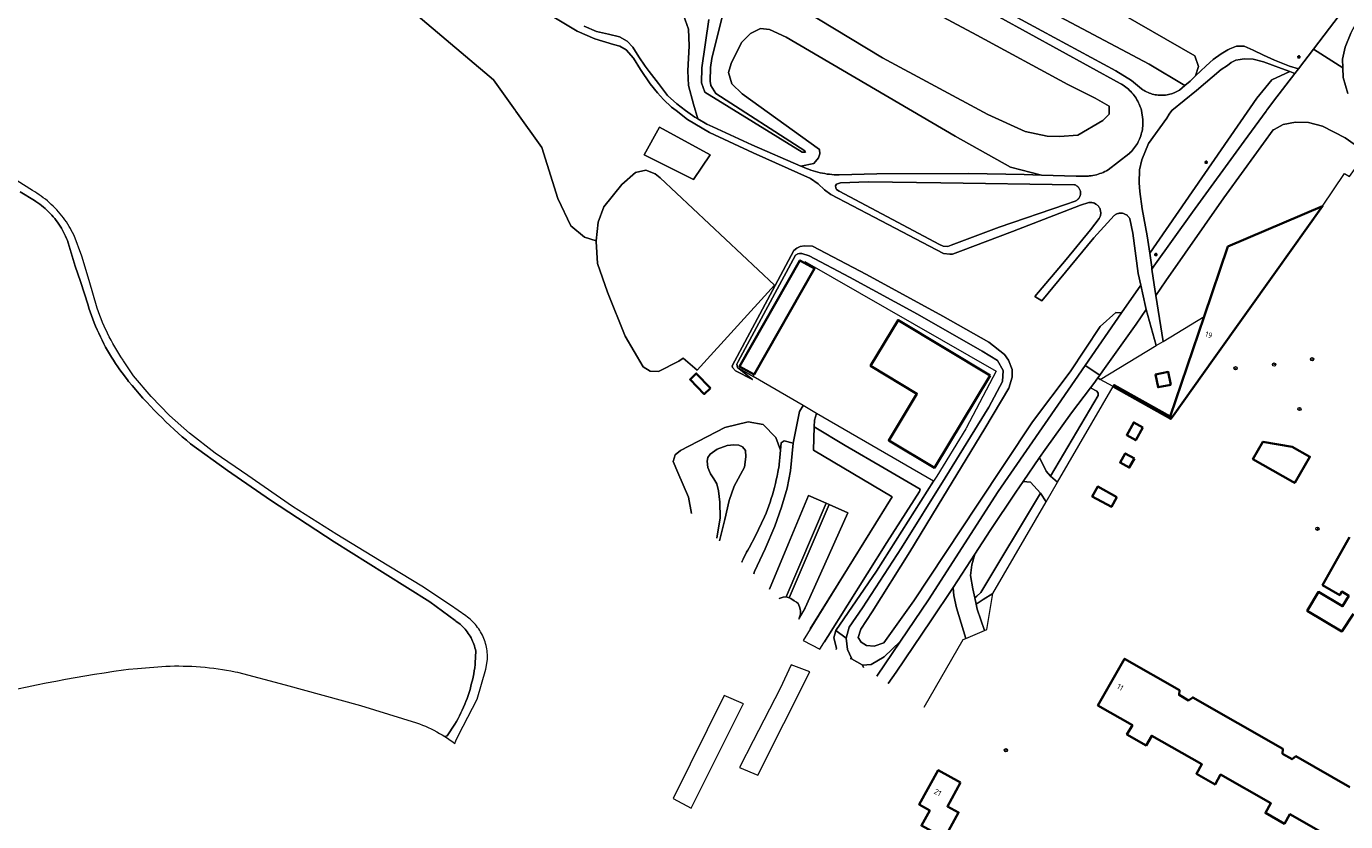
# Model space of a CAD drawing. Extents: x 152761 to 155748, y 459947 to 462743.
# Tile 6 of 256: x 153204 to 153525, y 460327 to 460520. Entities that reach past the tile are written whole.
import ezdxf
from ezdxf.enums import TextEntityAlignment as Align

# ---------------------------------------------------------------- set-up
doc = ezdxf.new("R2010")
doc.units = 0
doc.header["$LTSCALE"] = 0.75
doc.layers.get('0').update_dxf_attribs({"linetype": 'CONTINUOUS'})
for name, color, linetype, lineweight in [('B-RO-GR-BOOM-S', 96, 'CONTINUOUS', 25), ('B-RO-GR-BOS_GEMENGD-GV', 251, 'CONTINUOUS', 13), ('B-RO-GR-BOS_LOOF-GV', 251, 'CONTINUOUS', 13), ('B-RO-GR-GROENVOORZIENING-GV', 251, 'CONTINUOUS', 18), ('B-RO-KL-ET_LS_OV_LICHTMAST-S', 251, 'CONTINUOUS', 25), ('B-RO-OG-BEBOUWING-GV', 6, 'CONTINUOUS', 35), ('B-RO-OG-BEBOUWING-T18', 1, 'CONTINUOUS', 18), ('B-RO-OG-TERREIN_CULTUURSCHEIDING-GV', 251, 'CONTINUOUS', 18), ('B-RO-OG-TERREIN_ONBEGROEID-GV', 251, 'CONTINUOUS', 18), ('B-RO-VH-VERHARDING_ASFALT-GV', 251, 'CONTINUOUS', 18), ('B-RO-VH-VERHARDING_BETONSTRAATSTEEN-GV', 251, 'CONTINUOUS', 18), ('B-RO-VH-VERHARDING_FUNDERING_ZAND-GV', 251, 'CONTINUOUS', 18), ('B-RO-VH-VERHARDING_HALFVERHARDING-GV', 251, 'CONTINUOUS', 18), ('B-RO-VH-VERHARDING_TEGEL-GV', 251, 'CONTINUOUS', 18)]:
    doc.layers.add(name, color=color, linetype=linetype, lineweight=lineweight)
doc.styles.add('NLCS-ISO-M200-T18', font='NLCS-ISO.ttf', dxfattribs={"height": 0.36})

# ---------------------------------------------------------------- blocks, each defined once
blk = doc.blocks.new('SKL-ET_OV_LICHTMAST-SO')
at = {"color": 0, "linetype": 'ByBlock', "lineweight": 18}
for points in [[(-1.2, 0), (-2, 0)], [(-1.4, 1.4), (-0.9, 0.9)], [(0, 2), (0, 1.2)], [(0.9, 0.9), (1.4, 1.4)], [(2, 0), (1.2, 0)], [(-1.4, -1.4), (-0.9, -0.9)], [(0, -1.2), (0, -2)], [(0.9, -0.9), (1.4, -1.4)]]:
    blk.add_lwpolyline(points, dxfattribs=at)
blk.add_circle((0, 0), 1, dxfattribs=at)
blk = doc.blocks.new('SGR-BOOM_01-SO')
at = {"linetype": 'ByBlock', "lineweight": 18}
h = blk.add_hatch(color=0, dxfattribs=at)
h.dxf.hatch_style = 1
edge = h.paths.add_edge_path()
edge.add_arc((0, 0), 0.25, 0, 360)
at = {"color": 0, "linetype": 'ByBlock', "lineweight": 18}
for radius in [2, 0.25]:
    blk.add_circle((0, 0), radius, dxfattribs=at)

msp = doc.modelspace()

# ---------------------------------------------------------------- linework, layer by layer
at = {"layer": 'B-RO-GR-BOS_GEMENGD-GV', "flags": 128}
msp.add_lwpolyline([(153525.961, 460518.866), (153524.547, 460515.479), (153523.885, 460512.533), (153523.954, 460510.383), (153524.029, 460508.037), (153525.181, 460504.183)], dxfattribs=at)
at = {"layer": 'B-RO-GR-BOS_LOOF-GV', "flags": 128}
for points in [[(153404.202, 460559.752), (153381.934, 460562.155), (153402.385, 460550.892), (153476.912, 460511.337), (153485.568, 460506.112), (153486.84, 460507.187), (153488.188, 460508.472), (153488.853, 460510.705), (153487.964, 460513.351), (153414.804, 460555.46)], [(153384.553, 460519.764), (153382.395, 460519.955), (153379.946, 460518.773), (153377.744, 460516.561), (153375.205, 460511.455), (153374.622, 460509.247), (153375.413, 460506.552), (153377.87, 460504.056), (153396.681, 460490.564), (153396.831, 460489.534), (153396.49, 460488.553), (153395.365, 460487.177), (153392.161, 460486.527), (153392.811, 460486.246), (153392.996, 460486.164), (153393.531, 460485.938), (153394.073, 460485.728), (153394.619, 460485.532), (153395.171, 460485.351), (153395.728, 460485.185), (153396.288, 460485.035), (153396.853, 460484.9), (153397.421, 460484.78), (153397.992, 460484.676), (153398.566, 460484.588), (153399.142, 460484.515), (153400.298, 460484.417), (153400.877, 460484.392), (153401.457, 460484.382), (153410.636, 460484.653), (153433.066, 460484.703), (153446.477, 460484.464), (153450.729, 460484.317), (153443.13, 460486.253), (153429.677, 460493.775), (153388.628, 460517.86)], [(153502.19, 460512.52), (153500, 460512.589), (153499.029, 460512.445), (153497.977, 460512.26), (153496.863, 460511.703), (153495.904, 460510.991), (153494.387, 460509.97), (153488.385, 460504.865), (153482.408, 460500), (153481.768, 460499.103), (153481.167, 460498.194), (153476.716, 460491.999), (153475.111, 460488.051), (153474.561, 460485.593), (153474.442, 460482.473), (153474.573, 460480.304), (153475.192, 460476.11), (153476.407, 460469.532), (153477.012, 460465.308), (153503.104, 460503.012), (153506.673, 460507.531), (153511.069, 460509.507), (153509.054, 460510.218), (153506.892, 460511.056), (153504.647, 460511.894)], [(153512.304, 460509.072), (153511.069, 460509.507), (153506.673, 460507.531), (153503.104, 460503.012), (153477.012, 460465.308), (153477.5, 460461.897), (153477.563, 460461.467), (153478.034, 460462.141), (153487.453, 460475.343), (153500, 460492.543), (153505.348, 460499.875), (153505.439, 460500), (153505.53, 460500.125), (153507.104, 460502.282)], [(153370.133, 460489.285), (153366.04, 460483.216), (153354.104, 460489.214), (153357.783, 460496.012)], [(153426.213, 460482.453), (153408.588, 460482.718), (153401.858, 460482.473), (153400.879, 460482.092), (153400.629, 460481.715), (153400.684, 460481.249), (153400.846, 460480.819), (153401.457, 460480.39), (153414.453, 460473.534), (153425.887, 460467.427), (153426.803, 460467.017), (153427.932, 460466.948), (153428.738, 460467.254), (153440.419, 460471.637), (153456.507, 460477.141), (153458.854, 460477.971), (153458.906, 460477.992), (153459.072, 460478.072), (153459.231, 460478.166), (153459.381, 460478.273), (153459.521, 460478.393), (153459.65, 460478.525), (153459.767, 460478.667), (153459.872, 460478.819), (153459.963, 460478.979), (153460.04, 460479.147), (153460.102, 460479.321), (153460.148, 460479.499), (153460.18, 460479.681), (153460.195, 460479.865), (153460.194, 460480.05), (153460.178, 460480.234), (153460.145, 460480.416), (153460.097, 460480.595), (153460.034, 460480.768), (153459.956, 460480.936), (153459.864, 460481.096), (153459.758, 460481.248), (153459.64, 460481.39), (153459.51, 460481.522), (153459.369, 460481.641), (153459.218, 460481.749), (153459.059, 460481.842), (153458.892, 460481.922), (153458.719, 460481.987)], [(153395, 460467.06), (153393.037, 460467.089), (153392.051, 460466.944), (153391.192, 460466.53), (153390.458, 460465.954), (153385.913, 460457.467), (153375.442, 460437.915), (153375.586, 460437.539), (153376.323, 460436.698), (153380.415, 460434.592), (153376.733, 460437.56), (153376.642, 460438.366), (153376.909, 460438.994), (153390.873, 460464.808), (153391.41, 460465.149), (153391.822, 460465.222), (153392.432, 460465.223), (153394.182, 460464.714), (153404.017, 460459.503), (153420.542, 460450.484), (153436.291, 460441.517), (153440.013, 460439.233), (153441.351, 460436.772), (153441.176, 460434.086), (153437.909, 460427.885), (153427.239, 460410.698), (153416.654, 460393.694), (153407.163, 460379.033), (153403.919, 460374.377), (153403.171, 460371.674), (153403.552, 460368.954), (153404.476, 460366.832), (153404.53, 460366.707), (153407.07, 460365.222), (153407.195, 460365.149), (153409.262, 460365.266), (153412.447, 460367.171), (153416.306, 460370.856), (153416.431, 460370.975), (153423.217, 460381.034), (153440.17, 460407.34), (153454.659, 460428.393), (153461.289, 460438.015), (153470.121, 460450.835), (153468.774, 460450.906), (153464.928, 460447.533), (153457.653, 460436.439), (153448.476, 460424.35), (153435.042, 460404.053), (153419.675, 460380.787), (153412.366, 460370.536), (153409.989, 460369.724), (153408.154, 460369.949), (153406.818, 460370.707), (153406.102, 460371.882), (153406.799, 460373.88), (153409.514, 460378.109), (153418.671, 460392.684), (153426.673, 460405.943), (153436.939, 460422.686), (153442.757, 460432.526), (153443.58, 460435.194), (153443.587, 460437.061), (153442.693, 460439.325), (153441.686, 460440.698), (153437.874, 460443.723), (153426.692, 460449.972), (153408.16, 460460.184)], [(153394.182, 460464.714), (153392.432, 460465.223), (153391.822, 460465.222), (153391.41, 460465.149), (153390.873, 460464.808), (153376.909, 460438.994), (153376.642, 460438.366), (153376.733, 460437.56), (153380.559, 460435.338), (153380.813, 460435.791), (153377.252, 460437.775), (153391.933, 460463.584), (153392.969, 460462.994), (153393.157, 460463.317), (153439.646, 460436.611), (153432.382, 460422.765), (153432.305, 460422.64), (153425.217, 460411.083), (153424.437, 460409.852), (153410.576, 460387.976), (153400.702, 460373.576), (153403.171, 460371.674), (153403.919, 460374.377), (153407.163, 460379.033), (153416.654, 460393.694), (153427.239, 460410.698), (153437.909, 460427.885), (153441.176, 460434.086), (153441.351, 460436.772), (153440.013, 460439.233), (153436.291, 460441.517), (153420.542, 460450.484), (153404.017, 460459.503)], [(153437.418, 460373.829), (153438.869, 460382.536), (153436.525, 460381.109), (153434.824, 460379.94), (153435.09, 460378.758), (153436.804, 460373.567)]]:
    msp.add_lwpolyline(points, close=True, dxfattribs=at)
for points in [[(153414.804, 460555.46), (153487.964, 460513.351), (153488.853, 460510.705), (153488.188, 460508.472), (153489.393, 460509.619), (153490.752, 460510.898), (153492.469, 460512.445), (153494.403, 460513.837), (153495.981, 460514.766), (153496.492, 460515.06), (153498.147, 460515.679), (153500, 460515.695), (153502.179, 460514.672), (153504.647, 460513.462), (153507.396, 460512.285), (153510.998, 460510.817), (153513.171, 460510.205), (153516.827, 460514.979), (153525.682, 460526.542)], [(153422.906, 460534.584), (153450.789, 460519.432), (153468.805, 460509.672), (153472.576, 460507.301), (153474.987, 460505.326), (153475.023, 460505.301), (153475.323, 460505.095), (153475.631, 460504.902), (153475.948, 460504.723), (153476.272, 460504.558), (153476.604, 460504.408), (153476.941, 460504.272), (153477.284, 460504.151), (153477.632, 460504.046), (153477.985, 460503.955), (153478.341, 460503.881), (153478.7, 460503.822), (153479.061, 460503.779), (153479.424, 460503.752), (153479.788, 460503.741), (153480.151, 460503.746), (153480.514, 460503.767), (153480.876, 460503.804), (153481.236, 460503.856), (153481.594, 460503.925), (153481.948, 460504.009), (153482.297, 460504.109), (153482.982, 460504.353), (153483.316, 460504.498), (153483.643, 460504.657), (153483.963, 460504.831), (153484.275, 460505.018), (153485.568, 460506.112), (153476.912, 460511.337), (153402.385, 460550.892)], [(153388.836, 460543.048), (153434.944, 460518.333), (153457.136, 460506.361), (153463.79, 460503.031), (153467.126, 460501.116), (153467.13, 460499.105), (153465.614, 460497.582), (153459.541, 460494.037), (153455.079, 460493.733), (153452.087, 460493.776), (153446.74, 460494.892), (153437.609, 460499.04), (153412.03, 460512.861), (153384.826, 460529.376)], [(153384.826, 460529.376), (153412.03, 460512.861), (153437.609, 460499.04), (153446.74, 460494.892), (153452.087, 460493.776), (153455.079, 460493.733), (153459.541, 460494.037), (153465.614, 460497.582), (153467.13, 460499.105), (153467.126, 460501.116), (153463.79, 460503.031), (153457.136, 460506.361), (153434.944, 460518.333), (153388.836, 460543.048)], [(153299.13, 460522.992), (153317.451, 460507.533), (153322.719, 460500.125), (153322.808, 460500), (153322.897, 460499.875), (153329.205, 460491.004), (153333.103, 460478.658), (153336.258, 460472.001), (153339.563, 460469.209), (153342.442, 460468.305), (153342.922, 460472.885), (153344.276, 460476.617), (153348.674, 460482.042), (153351.967, 460484.989), (153354.512, 460485.533), (153356.773, 460484.641), (153357.994, 460483.676), (153385.783, 460457.57), (153385.913, 460457.467), (153390.458, 460465.954), (153391.192, 460466.53), (153392.051, 460466.944), (153393.037, 460467.089), (153395, 460467.06), (153408.16, 460460.184), (153426.692, 460449.972), (153437.874, 460443.723), (153441.686, 460440.698), (153442.693, 460439.325), (153443.587, 460437.061), (153443.58, 460435.194), (153442.757, 460432.526), (153436.939, 460422.686), (153426.673, 460405.943), (153418.671, 460392.684), (153409.514, 460378.109), (153406.799, 460373.88), (153406.102, 460371.882), (153406.818, 460370.707), (153408.154, 460369.949), (153409.989, 460369.724), (153412.366, 460370.536), (153419.675, 460380.787), (153435.042, 460404.053), (153448.476, 460424.35), (153457.653, 460436.439), (153464.928, 460447.533), (153468.774, 460450.906), (153470.121, 460450.835), (153474.848, 460457.589), (153474.243, 460460.411), (153472.945, 460470.203), (153472.185, 460473.715), (153472.141, 460473.797), (153472.038, 460473.967), (153471.921, 460474.129), (153471.792, 460474.28), (153471.651, 460474.421), (153471.499, 460474.549), (153471.337, 460474.666), (153471.167, 460474.769), (153470.989, 460474.858), (153470.804, 460474.932), (153470.613, 460474.992), (153470.419, 460475.036), (153470.222, 460475.064), (153470.022, 460475.077), (153469.823, 460475.073), (153469.624, 460475.054), (153469.428, 460475.019), (153469.235, 460474.968), (153469.047, 460474.902), (153468.864, 460474.821), (153468.689, 460474.726), (153468.522, 460474.617), (153468.364, 460474.496), (153463.392, 460469.052), (153450.803, 460453.713), (153449.062, 460454.785), (153456.68, 460463.82), (153462.598, 460471.005), (153464.726, 460473.771), (153464.801, 460473.9), (153464.89, 460474.082), (153464.964, 460474.27), (153465.023, 460474.464), (153465.067, 460474.661), (153465.096, 460474.862), (153465.108, 460475.064), (153465.104, 460475.266), (153465.084, 460475.468), (153465.049, 460475.667), (153464.998, 460475.863), (153464.931, 460476.055), (153464.85, 460476.24), (153464.754, 460476.419), (153464.645, 460476.589), (153464.522, 460476.75), (153464.387, 460476.901), (153464.241, 460477.041), (153464.084, 460477.169), (153463.917, 460477.284), (153463.559, 460477.473), (153463.37, 460477.546), (153463.176, 460477.604), (153462.978, 460477.646), (153462.777, 460477.672), (153462.575, 460477.683), (153462.373, 460477.677), (153462.171, 460477.655), (153460.201, 460476.97), (153443.63, 460470.64), (153430.965, 460465.861), (153429.048, 460465.121), (153428.438, 460465.084), (153426.86, 460465.242), (153410.023, 460474.062), (153399.468, 460479.614), (153397.942, 460480.723), (153396.415, 460482.225), (153394.547, 460483.53), (153380.62, 460489.774), (153369.977, 460494.681), (153364.627, 460497.861), (153361.838, 460500), (153360.708, 460500.882), (153358.794, 460502.695), (153357.333, 460504.332), (153355.545, 460506.524), (153353.152, 460510.025), (153351.49, 460512.745), (153349.701, 460514.81), (153348.14, 460515.692), (153346.629, 460516.06), (153342.077, 460517.486), (153337.746, 460519.336), (153331.333, 460523.256)], [(153339.525, 460520.566), (153342.447, 460519.231), (153345.419, 460518.601), (153348.064, 460517.946), (153349.928, 460516.914), (153351.288, 460515.428), (153352.743, 460513.06), (153354.298, 460510.856), (153355.318, 460509.534), (153357.572, 460506.612), (153359.739, 460503.715), (153362.031, 460501.65), (153364.115, 460500), (153366.41, 460498.415), (153367.111, 460498.011), (153366.057, 460501.578), (153364.821, 460506.087), (153364.715, 460509.716), (153364.996, 460515.748), (153364.84, 460519.818), (153363.606, 460523.248)], [(153363.606, 460523.248), (153364.84, 460519.818), (153364.996, 460515.748), (153364.715, 460509.716), (153364.821, 460506.087), (153366.057, 460501.578), (153367.111, 460498.011), (153369.354, 460496.718), (153370.754, 460496.076), (153380.231, 460491.686), (153392.161, 460486.527), (153395.365, 460487.177), (153396.49, 460488.553), (153396.831, 460489.534), (153396.681, 460490.564), (153377.87, 460504.056), (153375.413, 460506.552), (153374.622, 460509.247), (153375.205, 460511.455), (153377.744, 460516.561), (153379.946, 460518.773), (153382.395, 460519.955), (153384.553, 460519.764), (153388.628, 460517.86), (153429.677, 460493.775), (153443.13, 460486.253), (153450.729, 460484.317), (153459.118, 460484.026), (153462.112, 460484.086), (153462.314, 460484.107), (153462.75, 460484.163), (153463.185, 460484.235), (153464.044, 460484.426), (153464.468, 460484.545), (153464.887, 460484.678), (153465.301, 460484.827), (153465.71, 460484.99), (153466.112, 460485.168), (153466.508, 460485.361), (153466.896, 460485.567), (153471.961, 460489.487), (153472.001, 460489.522), (153472.294, 460489.798), (153472.576, 460490.085), (153472.846, 460490.383), (153473.105, 460490.692), (153473.351, 460491.01), (153473.584, 460491.338), (153473.805, 460491.675), (153474.011, 460492.021), (153474.205, 460492.374), (153474.383, 460492.734), (153474.548, 460493.102), (153474.698, 460493.475), (153474.833, 460493.854), (153474.953, 460494.238), (153475.058, 460494.626), (153475.147, 460495.018), (153475.221, 460495.413), (153475.279, 460495.81), (153475.321, 460496.21), (153475.348, 460496.61), (153475.358, 460497.012), (153475.353, 460497.413), (153475.332, 460497.813), (153475.022, 460500), (153474.907, 460500.402), (153474.779, 460500.794), (153474.635, 460501.181), (153474.477, 460501.562), (153474.304, 460501.936), (153474.116, 460502.304), (153473.914, 460502.664), (153473.699, 460503.016), (153473.47, 460503.359), (153473.228, 460503.693), (153472.974, 460504.018), (153472.707, 460504.332), (153472.427, 460504.636), (153472.137, 460504.929), (153471.835, 460505.21), (153471.523, 460505.479), (153471.2, 460505.737), (153470.868, 460505.981), (153470.527, 460506.212), (153470.177, 460506.43), (153469.818, 460506.634), (153440.309, 460522.821)], [(153373.606, 460525.084), (153370.495, 460512.671), (153370.206, 460510.464), (153370.164, 460507.129), (153370.313, 460506.099), (153371.544, 460504.141), (153393.151, 460490.212), (153393.348, 460489.919), (153392.515, 460489.868), (153368.846, 460504.478), (153368.007, 460506.781), (153368.097, 460510.41), (153369.788, 460522.183)], [(153369.788, 460522.183), (153368.097, 460510.41), (153368.007, 460506.781), (153368.846, 460504.478), (153392.515, 460489.868), (153393.348, 460489.919), (153393.151, 460490.212), (153371.544, 460504.141), (153370.313, 460506.099), (153370.164, 460507.129), (153370.206, 460510.464), (153370.495, 460512.671), (153373.606, 460525.084)], [(153400.779, 460368.943), (153400.84, 460369.287), (153400.199, 460371.735), (153400.702, 460373.576), (153410.576, 460387.976), (153424.437, 460409.852), (153395.997, 460426.371), (153395.463, 460424.72), (153395.424, 460423.131), (153402.964, 460418.558), (153412.425, 460413.075), (153421.186, 460407.895), (153421.061, 460407.356), (153413.057, 460394.968), (153398.71, 460372.094), (153397.926, 460370.818)], [(153404.178, 460366.709), (153404.53, 460366.707), (153404.476, 460366.832), (153403.552, 460368.954), (153403.171, 460371.674), (153400.702, 460373.576), (153400.199, 460371.735), (153400.84, 460369.287), (153400.779, 460368.943)], [(153410.673, 460362.44), (153416.431, 460370.975), (153416.306, 460370.856), (153412.447, 460367.171), (153409.262, 460365.266), (153407.195, 460365.149), (153407.412, 460364.584)], [(153407.412, 460364.584), (153407.195, 460365.149), (153407.07, 460365.222), (153404.53, 460366.707), (153404.178, 460366.709)]]:
    msp.add_lwpolyline(points, dxfattribs=at)
at = {"layer": 'B-RO-GR-GROENVOORZIENING-GV', "flags": 128}
msp.add_lwpolyline([(153399.059, 460404.19), (153398.313, 460404.522), (153388.638, 460381.729), (153389.35, 460381.498)], close=True, dxfattribs=at)
msp.add_lwpolyline([(153391.753, 460376.58), (153392.06, 460377.527), (153392.103, 460378.226), (153392.005, 460378.781), (153391.841, 460379.302), (153391.498, 460380.097), (153391.104, 460380.452), (153390.589, 460380.805), (153389.775, 460381.364), (153389.35, 460381.498), (153388.638, 460381.729), (153387.918, 460381.662), (153387.363, 460381.519), (153386.87, 460381.334)], dxfattribs=at)
at = {"layer": 'B-RO-OG-BEBOUWING-GV', "flags": 128}
for points in [[(153507.567, 460460.674), (153519.043, 460476.762), (153496.02, 460466.988), (153490.262, 460449.963), (153482.015, 460425.582), (153468.353, 460433.247), (153468.126, 460432.892), (153482.124, 460425.006), (153482.692, 460425.802), (153490.063, 460436.136), (153492.657, 460439.772)], [(153392.969, 460462.994), (153391.933, 460463.584), (153377.252, 460437.775), (153380.813, 460435.791), (153395.477, 460461.568)], [(153438.212, 460435.609), (153415.833, 460449.07), (153409.145, 460437.904), (153420.394, 460431.137), (153413.564, 460419.774), (153424.717, 460413.16)], [(153370.208, 460432.536), (153366.75, 460436.081), (153365.236, 460434.604), (153368.694, 460431.059)], [(153482.139, 460433.344), (153481.535, 460436.446), (153478.433, 460435.843), (153479.036, 460432.74)], [(153475.355, 460422.937), (153473.152, 460424.166), (153471.423, 460421.08), (153473.625, 460419.851)], [(153473.291, 460415.395), (153471.069, 460416.623), (153469.828, 460414.408), (153472.049, 460413.18)], [(153511.635, 460418.223), (153504.53, 460419.481), (153502.129, 460415.263), (153511.844, 460409.692), (153512.293, 460409.435), (153515.976, 460415.803)], [(153469.018, 460406.016), (153464.363, 460408.571), (153463.049, 460406.178), (153467.704, 460403.623)], [(153431.029, 460336.585), (153425.576, 460339.587), (153420.959, 460331.202), (153423.544, 460329.778), (153421.517, 460326.097), (153427.082, 460323.03), (153430.533, 460329.297), (153427.839, 460330.782)]]:
    msp.add_lwpolyline(points, close=True, dxfattribs=at)
for points in [[(153525.64, 460396.251), (153519.066, 460384.619), (153523.217, 460382.169), (153523.725, 460383.03), (153525.43, 460382.023), (153523.915, 460379.456), (153518.033, 460382.927), (153515.316, 460378.324), (153523.772, 460373.328), (153526.56, 460377.646)], [(153525.689, 460335.469), (153512.587, 460342.955), (153511.643, 460342.229), (153509.273, 460343.583), (153509.427, 460344.761), (153487.492, 460357.293), (153486.487, 460356.564), (153484.139, 460357.898), (153484.245, 460359.075), (153470.9, 460366.682), (153464.428, 460355.326), (153472.798, 460350.557), (153471.482, 460348.249), (153476.142, 460345.593), (153477.501, 460347.978), (153489.709, 460341.023), (153488.385, 460338.701), (153492.907, 460336.124), (153494.265, 460338.507), (153506.49, 460331.54), (153505.148, 460329.185), (153509.792, 460326.538), (153511.108, 460328.848), (153519.192, 460324.24)]]:
    msp.add_lwpolyline(points, dxfattribs=at)
at = {"layer": 'B-RO-OG-TERREIN_CULTUURSCHEIDING-GV', "flags": 128}
for points in [[(153365.591, 460402.047), (153364.837, 460405.979), (153362.228, 460411.999), (153361.162, 460414.634), (153361.643, 460416.296), (153362.878, 460417.359), (153373.698, 460422.91), (153379.367, 460424.297), (153382.981, 460423.686), (153386.063, 460420.509), (153387.206, 460417.459), (153387.368, 460419.172), (153388.156, 460419.657), (153390.308, 460419.088), (153391.869, 460426.837), (153392.733, 460428.267), (153380.559, 460435.338), (153376.733, 460437.56), (153380.415, 460434.592), (153376.323, 460436.698), (153375.586, 460437.539), (153375.442, 460437.915), (153385.913, 460457.467), (153385.783, 460457.57), (153366.955, 460436.9), (153363.578, 460439.762), (153362.503, 460439.078), (153357.56, 460436.557), (153355.516, 460436.66), (153353.865, 460437.66), (153349.437, 460445.181), (153345.146, 460455.857), (153342.693, 460462.844), (153342.43, 460468.187), (153342.442, 460468.305), (153339.563, 460469.209), (153336.258, 460472.001), (153333.103, 460478.658), (153329.205, 460491.004), (153322.897, 460499.875), (153322.808, 460500), (153322.719, 460500.125), (153317.451, 460507.533), (153299.13, 460522.992)], [(153201.672, 460359.34), (153203.999, 460359.841), (153206.329, 460360.325), (153208.663, 460360.795), (153210.999, 460361.249), (153213.339, 460361.687), (153215.681, 460362.11), (153218.026, 460362.517), (153220.374, 460362.909), (153222.723, 460363.285), (153225.076, 460363.646), (153227.431, 460363.99), (153228.642, 460364.162), (153230.828, 460364.352), (153237.729, 460364.873), (153238.791, 460364.909), (153239.853, 460364.929), (153240.916, 460364.933), (153241.978, 460364.921), (153243.04, 460364.893), (153244.102, 460364.85), (153245.163, 460364.79), (153246.223, 460364.714), (153247.281, 460364.622), (153248.339, 460364.514), (153249.394, 460364.391), (153250.447, 460364.251), (153251.498, 460364.096), (153252.547, 460363.925), (153253.593, 460363.738), (153254.636, 460363.536), (153255.181, 460363.423), (153266.744, 460360.346), (153285.059, 460355.333), (153298.743, 460351.12), (153299.461, 460350.85), (153300.173, 460350.565), (153300.88, 460350.264), (153301.579, 460349.95), (153302.273, 460349.621), (153302.959, 460349.277), (153303.638, 460348.919), (153304.309, 460348.547), (153304.973, 460348.162), (153305.628, 460347.762), (153306.183, 460347.962), (153308.05, 460350.787), (153308.436, 460351.454), (153308.807, 460352.128), (153309.165, 460352.81), (153309.508, 460353.499), (153309.837, 460354.196), (153310.151, 460354.899), (153310.451, 460355.608), (153310.736, 460356.323), (153311.005, 460357.045), (153311.26, 460357.771), (153311.5, 460358.503), (153311.725, 460359.24), (153311.934, 460359.981), (153312.127, 460360.726), (153312.306, 460361.475), (153312.468, 460362.228), (153312.615, 460362.984), (153312.746, 460363.742), (153312.862, 460364.504), (153312.961, 460365.267), (153313.01, 460365.695), (153313.12, 460368.546), (153313.03, 460368.965), (153312.925, 460369.381), (153312.804, 460369.793), (153312.668, 460370.199), (153312.517, 460370.6), (153312.351, 460370.996), (153312.17, 460371.385), (153311.975, 460371.767), (153311.766, 460372.141), (153311.543, 460372.507), (153311.307, 460372.865), (153311.058, 460373.214), (153310.795, 460373.553), (153310.52, 460373.882), (153310.233, 460374.2), (153309.935, 460374.508), (153309.625, 460374.804), (153309.304, 460375.089), (153308.973, 460375.361), (153308.632, 460375.621), (153308.281, 460375.868), (153308.115, 460375.978), (153301.977, 460380.536), (153291.093, 460387.345), (153278.681, 460395.133), (153263.226, 460405.271), (153252.717, 460412.513), (153243.772, 460418.957), (153242.749, 460419.821), (153241.737, 460420.697), (153240.734, 460421.585), (153239.742, 460422.486), (153238.761, 460423.397), (153237.79, 460424.321), (153236.83, 460425.255), (153235.881, 460426.201), (153234.943, 460427.158), (153234.016, 460428.126), (153233.1, 460429.105), (153232.197, 460430.095), (153231.304, 460431.095), (153230.424, 460432.106), (153229.555, 460433.127), (153228.698, 460434.158), (153228.396, 460434.528), (153227.133, 460436.189), (153226.583, 460436.946), (153226.047, 460437.713), (153225.525, 460438.488), (153225.015, 460439.273), (153224.519, 460440.066), (153224.036, 460440.867), (153223.568, 460441.677), (153223.113, 460442.495), (153222.673, 460443.32), (153222.246, 460444.152), (153221.834, 460444.992), (153221.436, 460445.839), (153221.053, 460446.692), (153220.684, 460447.552), (153220.331, 460448.418), (153219.992, 460449.29), (153219.668, 460450.168), (153219.359, 460451.051), (153219.065, 460451.939), (153218.834, 460452.676), (153216.975, 460458.421), (153215.718, 460462.18), (153214.02, 460467.872), (153213.825, 460468.402), (153213.616, 460468.925), (153213.391, 460469.442), (153213.152, 460469.953), (153212.899, 460470.456), (153212.631, 460470.953), (153212.35, 460471.441), (153212.055, 460471.921), (153211.746, 460472.393), (153211.425, 460472.856), (153211.09, 460473.309), (153210.743, 460473.753), (153210.383, 460474.187), (153210.011, 460474.61), (153209.628, 460475.022), (153209.233, 460475.424), (153208.826, 460475.814), (153208.409, 460476.192), (153207.982, 460476.558), (153207.544, 460476.913), (153207.097, 460477.254), (153206.64, 460477.582), (153206.174, 460477.898), (153205.826, 460478.121), (153202.355, 460480.236)], [(153377.805, 460390.158), (153377.898, 460390.386), (153378.146, 460390.948), (153378.407, 460391.503), (153378.684, 460392.051), (153378.974, 460392.592), (153379.279, 460393.125), (153379.597, 460393.65), (153379.625, 460393.695), (153381.143, 460396.567), (153383.356, 460401.233), (153383.71, 460402.106), (153384.049, 460402.984), (153384.373, 460403.869), (153384.682, 460404.758), (153384.976, 460405.653), (153385.255, 460406.552), (153385.518, 460407.456), (153385.766, 460408.365), (153385.999, 460409.277), (153386.216, 460410.193), (153386.418, 460411.113), (153386.603, 460412.036), (153386.773, 460412.963), (153386.79, 460413.056), (153387.206, 460417.459), (153386.063, 460420.509), (153382.981, 460423.686), (153379.367, 460424.297), (153373.698, 460422.91), (153362.878, 460417.359), (153361.643, 460416.296), (153361.162, 460414.634), (153362.228, 460411.999), (153364.837, 460405.979), (153365.591, 460402.047)], [(153371.784, 460396.019), (153372.582, 460400.979), (153372.458, 460404.741), (153372.143, 460407.537), (153371.715, 460409.196), (153370.979, 460410.467), (153370.185, 460411.7), (153369.545, 460413.203), (153369.407, 460414.785), (153369.54, 460415.673), (153370.136, 460416.465), (153371.831, 460417.684), (153374.222, 460418.538), (153375.9, 460418.754), (153377.057, 460418.641), (153378.003, 460418.238), (153378.681, 460417.371), (153378.761, 460415.79), (153378.497, 460413.32), (153375.96, 460408.703), (153374.772, 460405.17), (153373.702, 460400.576), (153372.435, 460395.385)], [(153372.435, 460395.385), (153373.702, 460400.576), (153374.772, 460405.17), (153375.96, 460408.703), (153378.497, 460413.32), (153378.761, 460415.79), (153378.681, 460417.371), (153378.003, 460418.238), (153377.057, 460418.641), (153375.9, 460418.754), (153374.222, 460418.538), (153371.831, 460417.684), (153370.136, 460416.465), (153369.54, 460415.673), (153369.407, 460414.785), (153369.545, 460413.203), (153370.185, 460411.7), (153370.979, 460410.467), (153371.715, 460409.196), (153372.143, 460407.537), (153372.458, 460404.741), (153372.582, 460400.979), (153371.784, 460396.019)], [(153422.141, 460354.903), (153431.644, 460371.366), (153432.294, 460371.643), (153430.061, 460379.085), (153429.386, 460382.034), (153429.203, 460383.907), (153429.191, 460384.032), (153423.767, 460375.923), (153415.326, 460363.428), (153413.374, 460360.665)]]:
    msp.add_lwpolyline(points, dxfattribs=at)
for points in [[(153515.637, 460497.136), (153512.455, 460497.198), (153509.497, 460496.662), (153507.304, 460495.428), (153507.063, 460495.293), (153500, 460485.617), (153495.003, 460478.772), (153480.958, 460458.572), (153478.51, 460455.034), (153480.266, 460443.889), (153490.262, 460449.963), (153496.02, 460466.988), (153519.043, 460476.762), (153524.399, 460484.7), (153525.633, 460483.946), (153526.439, 460485.094), (153529.546, 460489.521), (153529.735, 460489.771), (153524.528, 460493.358), (153519.05, 460496.257)], [(153478.549, 460442.846), (153476.163, 460451.641), (153473.701, 460448.083), (153465.626, 460436.696), (153464.901, 460435.692), (153464.394, 460434.99), (153464.996, 460434.611)], [(153370.208, 460432.536), (153368.694, 460431.059), (153365.236, 460434.604), (153366.75, 460436.081)], [(153464.137, 460431.761), (153462.597, 460432.571), (153457.965, 460426.54), (153451.582, 460417.606), (153450.224, 460415.612), (153451.845, 460412.352), (153452.923, 460411.135), (153464.462, 460430.704), (153464.461, 460431.313)], [(153447.986, 460409.641), (153446.273, 460409.808), (153444.481, 460407.176), (153438.244, 460397.877), (153434.515, 460392.145), (153433.746, 460389.505), (153433.456, 460386.908), (153433.976, 460383.703), (153434.472, 460381.501), (153434.959, 460381.875), (153435.961, 460382.774), (153450.43, 460406.975)]]:
    msp.add_lwpolyline(points, close=True, dxfattribs=at)
at = {"layer": 'B-RO-OG-TERREIN_ONBEGROEID-GV', "flags": 128}
for points in [[(153370.133, 460489.285), (153357.783, 460496.012), (153354.104, 460489.214), (153366.04, 460483.216)], [(153356.773, 460484.641), (153354.512, 460485.533), (153351.967, 460484.989), (153348.674, 460482.042), (153344.276, 460476.617), (153342.922, 460472.885), (153342.442, 460468.305), (153342.43, 460468.187), (153342.693, 460462.844), (153345.146, 460455.857), (153349.437, 460445.181), (153353.865, 460437.66), (153355.516, 460436.66), (153357.56, 460436.557), (153362.503, 460439.078), (153363.578, 460439.762), (153366.955, 460436.9), (153385.783, 460457.57), (153357.994, 460483.676)]]:
    msp.add_lwpolyline(points, close=True, dxfattribs=at)
at = {"layer": 'B-RO-VH-VERHARDING_ASFALT-GV', "flags": 128}
msp.add_lwpolyline([(153525.181, 460504.183), (153524.029, 460508.037), (153523.954, 460510.383), (153516.827, 460514.979), (153513.171, 460510.205), (153512.304, 460509.072), (153507.104, 460502.282), (153505.53, 460500.125), (153505.439, 460500), (153505.348, 460499.875), (153500, 460492.543), (153487.453, 460475.343), (153478.034, 460462.141), (153477.563, 460461.467), (153478.36, 460455.988), (153478.51, 460455.034), (153480.958, 460458.572), (153495.003, 460478.772), (153500, 460485.617), (153507.063, 460495.293), (153507.304, 460495.428), (153509.497, 460496.662), (153512.455, 460497.198), (153515.637, 460497.136), (153519.05, 460496.257), (153524.528, 460493.358), (153529.735, 460489.771)], dxfattribs=at)
msp.add_lwpolyline([(153473.701, 460448.083), (153476.163, 460451.641), (153475.976, 460452.329), (153474.848, 460457.589), (153470.121, 460450.835), (153461.289, 460438.015), (153464.901, 460435.692), (153465.626, 460436.696)], close=True, dxfattribs=at)
at = {"layer": 'B-RO-VH-VERHARDING_BETONSTRAATSTEEN-GV', "flags": 128}
for points in [[(153546.932, 460542.467), (153548.139, 460543.959), (153550.378, 460546.199), (153554.019, 460549.725), (153558.028, 460553.608), (153553.844, 460556.705), (153549.571, 460552.608), (153546.774, 460549.86), (153546.612, 460549.69), (153544.03, 460546.991), (153539.02, 460541.911), (153533.324, 460535.072), (153525.682, 460526.542), (153516.827, 460514.979), (153523.954, 460510.383), (153523.885, 460512.533), (153524.547, 460515.479), (153525.961, 460518.866), (153526.473, 460519.866), (153526.945, 460520.643), (153528.095, 460521.922), (153528.21, 460522.047), (153529.181, 460523.106)], [(153402.964, 460418.558), (153395.424, 460423.131), (153395.282, 460417.423), (153414.348, 460406.08), (153403.557, 460388.557), (153392.713, 460371.14), (153396.834, 460369.042), (153398.71, 460372.094), (153413.057, 460394.968), (153421.061, 460407.356), (153421.186, 460407.895), (153412.425, 460413.075)], [(153451.845, 460412.352), (153450.224, 460415.612), (153446.273, 460409.808), (153447.986, 460409.641), (153450.43, 460406.975), (153451.851, 460404.88), (153454.618, 460409.642), (153452.923, 460411.135)], [(153403.637, 460402.157), (153399.059, 460404.19), (153389.35, 460381.498), (153389.775, 460381.364), (153390.589, 460380.805), (153391.104, 460380.452), (153391.498, 460380.097), (153391.841, 460379.302), (153392.005, 460378.781), (153392.103, 460378.226), (153392.06, 460377.527), (153391.663, 460376.301), (153393.254, 460379.095), (153396.947, 460387.315)], [(153433.746, 460389.505), (153434.515, 460392.145), (153429.191, 460384.032), (153429.203, 460383.907), (153429.386, 460382.034), (153430.061, 460379.085), (153432.294, 460371.643), (153436.804, 460373.567), (153435.09, 460378.758), (153434.824, 460379.94), (153434.472, 460381.501), (153433.976, 460383.703), (153433.456, 460386.908)], [(153394.385, 460363.508), (153389.791, 460365.236), (153387.109, 460359.457), (153380.593, 460346.749), (153377.287, 460340.239), (153381.711, 460338.378)], [(153378.212, 460355.727), (153373.533, 460357.758), (153361.113, 460332.684), (153365.522, 460330.356), (153365.585, 460330.481), (153378.149, 460355.602)]]:
    msp.add_lwpolyline(points, close=True, dxfattribs=at)
for points in [[(153413.374, 460360.665), (153415.326, 460363.428), (153423.767, 460375.923), (153429.191, 460384.032), (153434.515, 460392.145), (153438.244, 460397.877), (153444.481, 460407.176), (153446.273, 460409.808), (153450.224, 460415.612), (153451.582, 460417.606), (153457.965, 460426.54), (153462.597, 460432.571), (153463.427, 460433.651), (153464.394, 460434.99), (153464.901, 460435.692), (153461.289, 460438.015), (153454.659, 460428.393), (153440.17, 460407.34), (153423.217, 460381.034), (153416.431, 460370.975), (153410.673, 460362.44)], [(153394.46, 460373.945), (153403.557, 460388.557), (153414.348, 460406.08), (153395.282, 460417.423), (153395.424, 460423.131), (153395.463, 460424.72), (153395.997, 460426.371), (153392.733, 460428.267), (153391.869, 460426.837), (153390.308, 460419.088), (153389.678, 460412.417), (153388.826, 460408.202), (153387.51, 460403.555), (153385.889, 460398.962), (153383.48, 460393.434), (153380.929, 460387.924), (153380.709, 460387.331)], [(153380.709, 460387.331), (153380.929, 460387.924), (153383.48, 460393.434), (153385.889, 460398.962), (153387.51, 460403.555), (153388.826, 460408.202), (153389.678, 460412.417), (153390.308, 460419.088), (153388.156, 460419.657), (153387.368, 460419.172), (153387.206, 460417.459), (153386.79, 460413.056), (153386.773, 460412.963), (153386.603, 460412.036), (153386.418, 460411.113), (153386.216, 460410.193), (153385.999, 460409.277), (153385.766, 460408.365), (153385.518, 460407.456), (153385.255, 460406.552), (153384.976, 460405.653), (153384.682, 460404.758), (153384.373, 460403.869), (153384.049, 460402.984), (153383.71, 460402.106), (153383.356, 460401.233), (153381.143, 460396.567), (153379.625, 460393.695), (153379.597, 460393.65), (153379.279, 460393.125), (153378.974, 460392.592), (153378.684, 460392.051), (153378.407, 460391.503), (153378.146, 460390.948), (153377.898, 460390.386), (153377.805, 460390.158)], [(153386.87, 460381.334), (153387.363, 460381.519), (153387.918, 460381.662), (153388.638, 460381.729), (153398.313, 460404.522), (153394.036, 460406.421), (153389.149, 460394.756), (153384.53, 460383.629), (153384.526, 460383.616)], [(153384.526, 460383.616), (153384.53, 460383.629), (153389.149, 460394.756), (153394.036, 460406.421), (153398.313, 460404.522), (153399.059, 460404.19), (153403.637, 460402.157), (153396.947, 460387.315), (153393.254, 460379.095), (153391.797, 460376.537)]]:
    msp.add_lwpolyline(points, dxfattribs=at)
at = {"layer": 'B-RO-VH-VERHARDING_FUNDERING_ZAND-GV', "flags": 128}
for points in [[(153331.333, 460523.256), (153337.746, 460519.336), (153342.077, 460517.486), (153346.629, 460516.06), (153348.14, 460515.692), (153349.701, 460514.81), (153351.49, 460512.745), (153353.152, 460510.025), (153355.545, 460506.524), (153357.333, 460504.332), (153358.794, 460502.695), (153360.708, 460500.882), (153361.838, 460500), (153364.627, 460497.861), (153369.977, 460494.681), (153380.62, 460489.774), (153394.547, 460483.53), (153396.415, 460482.225), (153397.942, 460480.723), (153399.468, 460479.614), (153410.023, 460474.062), (153426.86, 460465.242), (153428.438, 460465.084), (153429.048, 460465.121), (153430.965, 460465.861), (153443.63, 460470.64), (153460.201, 460476.97), (153462.171, 460477.655), (153462.373, 460477.677), (153462.575, 460477.683), (153462.777, 460477.672), (153462.978, 460477.646), (153463.176, 460477.604), (153463.37, 460477.546), (153463.559, 460477.473), (153463.917, 460477.284), (153464.084, 460477.169), (153464.241, 460477.041), (153464.387, 460476.901), (153464.522, 460476.75), (153464.645, 460476.589), (153464.754, 460476.419), (153464.85, 460476.24), (153464.931, 460476.055), (153464.998, 460475.863), (153465.049, 460475.667), (153465.084, 460475.468), (153465.104, 460475.266), (153465.108, 460475.064), (153465.096, 460474.862), (153465.067, 460474.661), (153465.023, 460474.464), (153464.964, 460474.27), (153464.89, 460474.082), (153464.801, 460473.9), (153464.726, 460473.771), (153462.598, 460471.005), (153456.68, 460463.82), (153449.062, 460454.785), (153450.803, 460453.713), (153463.392, 460469.052), (153468.364, 460474.496), (153468.522, 460474.617), (153468.689, 460474.726), (153468.864, 460474.821), (153469.047, 460474.902), (153469.235, 460474.968), (153469.428, 460475.019), (153469.624, 460475.054), (153469.823, 460475.073), (153470.022, 460475.077), (153470.222, 460475.064), (153470.419, 460475.036), (153470.613, 460474.992), (153470.804, 460474.932), (153470.989, 460474.858), (153471.167, 460474.769), (153471.337, 460474.666), (153471.499, 460474.549), (153471.651, 460474.421), (153471.792, 460474.28), (153471.921, 460474.129), (153472.038, 460473.967), (153472.141, 460473.797), (153472.185, 460473.715), (153472.945, 460470.203), (153474.243, 460460.411), (153474.848, 460457.589), (153475.976, 460452.329), (153476.163, 460451.641), (153478.549, 460442.846), (153480.266, 460443.889), (153478.51, 460455.034), (153478.36, 460455.988), (153477.563, 460461.467), (153477.5, 460461.897), (153477.012, 460465.308), (153476.407, 460469.532), (153475.192, 460476.11), (153474.573, 460480.304), (153474.442, 460482.473), (153474.561, 460485.593), (153475.111, 460488.051), (153476.716, 460491.999), (153481.167, 460498.194), (153481.768, 460499.103), (153482.408, 460500), (153488.385, 460504.865), (153494.387, 460509.97), (153495.904, 460510.991), (153496.863, 460511.703), (153497.977, 460512.26), (153499.029, 460512.445), (153500, 460512.589), (153502.19, 460512.52), (153504.647, 460511.894), (153506.892, 460511.056), (153509.054, 460510.218), (153511.069, 460509.507), (153512.304, 460509.072), (153513.171, 460510.205), (153510.998, 460510.817), (153507.396, 460512.285), (153504.647, 460513.462), (153502.179, 460514.672), (153500, 460515.695), (153498.147, 460515.679), (153496.492, 460515.06), (153495.981, 460514.766), (153494.403, 460513.837), (153492.469, 460512.445), (153490.752, 460510.898), (153489.393, 460509.619), (153488.188, 460508.472), (153486.84, 460507.187), (153485.568, 460506.112), (153484.275, 460505.018), (153483.963, 460504.831), (153483.643, 460504.657), (153483.316, 460504.498), (153482.982, 460504.353), (153482.297, 460504.109), (153481.948, 460504.009), (153481.594, 460503.925), (153481.236, 460503.856), (153480.876, 460503.804), (153480.514, 460503.767), (153480.151, 460503.746), (153479.788, 460503.741), (153479.424, 460503.752), (153479.061, 460503.779), (153478.7, 460503.822), (153478.341, 460503.881), (153477.985, 460503.955), (153477.632, 460504.046), (153477.284, 460504.151), (153476.941, 460504.272), (153476.604, 460504.408), (153476.272, 460504.558), (153475.948, 460504.723), (153475.631, 460504.902), (153475.323, 460505.095), (153475.023, 460505.301), (153474.987, 460505.326), (153472.576, 460507.301), (153468.805, 460509.672), (153450.789, 460519.432), (153422.906, 460534.584)], [(153440.309, 460522.821), (153469.818, 460506.634), (153470.177, 460506.43), (153470.527, 460506.212), (153470.868, 460505.981), (153471.2, 460505.737), (153471.523, 460505.479), (153471.835, 460505.21), (153472.137, 460504.929), (153472.427, 460504.636), (153472.707, 460504.332), (153472.974, 460504.018), (153473.228, 460503.693), (153473.47, 460503.359), (153473.699, 460503.016), (153473.914, 460502.664), (153474.116, 460502.304), (153474.304, 460501.936), (153474.477, 460501.562), (153474.635, 460501.181), (153474.779, 460500.794), (153474.907, 460500.402), (153475.022, 460500), (153475.332, 460497.813), (153475.353, 460497.413), (153475.358, 460497.012), (153475.348, 460496.61), (153475.321, 460496.21), (153475.279, 460495.81), (153475.221, 460495.413), (153475.147, 460495.018), (153475.058, 460494.626), (153474.953, 460494.238), (153474.833, 460493.854), (153474.698, 460493.475), (153474.548, 460493.102), (153474.383, 460492.734), (153474.205, 460492.374), (153474.011, 460492.021), (153473.805, 460491.675), (153473.584, 460491.338), (153473.351, 460491.01), (153473.105, 460490.692), (153472.846, 460490.383), (153472.576, 460490.085), (153472.294, 460489.798), (153472.001, 460489.522), (153471.961, 460489.487), (153466.896, 460485.567), (153466.508, 460485.361), (153466.112, 460485.168), (153465.71, 460484.99), (153465.301, 460484.827), (153464.887, 460484.678), (153464.468, 460484.545), (153464.044, 460484.426), (153463.185, 460484.235), (153462.75, 460484.163), (153462.314, 460484.107), (153462.112, 460484.086), (153459.118, 460484.026), (153450.729, 460484.317), (153446.477, 460484.464), (153433.066, 460484.703), (153410.636, 460484.653), (153401.457, 460484.382), (153400.877, 460484.392), (153400.298, 460484.417), (153399.142, 460484.515), (153398.566, 460484.588), (153397.992, 460484.676), (153397.421, 460484.78), (153396.853, 460484.9), (153396.288, 460485.035), (153395.728, 460485.185), (153395.171, 460485.351), (153394.619, 460485.532), (153394.073, 460485.728), (153393.531, 460485.938), (153392.996, 460486.164), (153392.811, 460486.246), (153392.161, 460486.527), (153380.231, 460491.686), (153370.754, 460496.076), (153369.354, 460496.718), (153367.111, 460498.011), (153366.41, 460498.415), (153364.115, 460500), (153362.031, 460501.65), (153359.739, 460503.715), (153357.572, 460506.612), (153355.318, 460509.534), (153354.298, 460510.856), (153352.743, 460513.06), (153351.288, 460515.428), (153349.928, 460516.914), (153348.064, 460517.946), (153345.419, 460518.601), (153342.447, 460519.231), (153339.525, 460520.566)]]:
    msp.add_lwpolyline(points, dxfattribs=at)
msp.add_lwpolyline([(153401.858, 460482.473), (153408.588, 460482.718), (153426.213, 460482.453), (153458.719, 460481.987), (153458.892, 460481.922), (153459.059, 460481.842), (153459.218, 460481.749), (153459.369, 460481.641), (153459.51, 460481.522), (153459.64, 460481.39), (153459.758, 460481.248), (153459.864, 460481.096), (153459.956, 460480.936), (153460.034, 460480.768), (153460.097, 460480.595), (153460.145, 460480.416), (153460.178, 460480.234), (153460.194, 460480.05), (153460.195, 460479.865), (153460.18, 460479.681), (153460.148, 460479.499), (153460.102, 460479.321), (153460.04, 460479.147), (153459.963, 460478.979), (153459.872, 460478.819), (153459.767, 460478.667), (153459.65, 460478.525), (153459.521, 460478.393), (153459.381, 460478.273), (153459.231, 460478.166), (153459.072, 460478.072), (153458.906, 460477.992), (153458.854, 460477.971), (153456.507, 460477.141), (153440.419, 460471.637), (153428.738, 460467.254), (153427.932, 460466.948), (153426.803, 460467.017), (153425.887, 460467.427), (153414.453, 460473.534), (153401.457, 460480.39), (153400.846, 460480.819), (153400.684, 460481.249), (153400.629, 460481.715), (153400.879, 460482.092)], close=True, dxfattribs=at)
at = {"layer": 'B-RO-VH-VERHARDING_HALFVERHARDING-GV', "flags": 128}
msp.add_lwpolyline([(153202.355, 460480.236), (153205.826, 460478.121), (153206.174, 460477.898), (153206.64, 460477.582), (153207.097, 460477.254), (153207.544, 460476.913), (153207.982, 460476.558), (153208.409, 460476.192), (153208.826, 460475.814), (153209.233, 460475.424), (153209.628, 460475.022), (153210.011, 460474.61), (153210.383, 460474.187), (153210.743, 460473.753), (153211.09, 460473.309), (153211.425, 460472.856), (153211.746, 460472.393), (153212.055, 460471.921), (153212.35, 460471.441), (153212.631, 460470.953), (153212.899, 460470.456), (153213.152, 460469.953), (153213.391, 460469.442), (153213.616, 460468.925), (153213.825, 460468.402), (153214.02, 460467.872), (153215.718, 460462.18), (153216.975, 460458.421), (153218.834, 460452.676), (153219.065, 460451.939), (153219.359, 460451.051), (153219.668, 460450.168), (153219.992, 460449.29), (153220.331, 460448.418), (153220.684, 460447.552), (153221.053, 460446.692), (153221.436, 460445.839), (153221.834, 460444.992), (153222.246, 460444.152), (153222.673, 460443.32), (153223.113, 460442.495), (153223.568, 460441.677), (153224.036, 460440.867), (153224.519, 460440.066), (153225.015, 460439.273), (153225.525, 460438.488), (153226.047, 460437.713), (153226.583, 460436.946), (153227.133, 460436.189), (153228.396, 460434.528), (153228.698, 460434.158), (153229.555, 460433.127), (153230.424, 460432.106), (153231.304, 460431.095), (153232.197, 460430.095), (153233.1, 460429.105), (153234.016, 460428.126), (153234.943, 460427.158), (153235.881, 460426.201), (153236.83, 460425.255), (153237.79, 460424.321), (153238.761, 460423.397), (153239.742, 460422.486), (153240.734, 460421.585), (153241.737, 460420.697), (153242.749, 460419.821), (153243.772, 460418.957), (153252.717, 460412.513), (153263.226, 460405.271), (153278.681, 460395.133), (153291.093, 460387.345), (153301.977, 460380.536), (153308.115, 460375.978), (153308.281, 460375.868), (153308.632, 460375.621), (153308.973, 460375.361), (153309.304, 460375.089), (153309.625, 460374.804), (153309.935, 460374.508), (153310.233, 460374.2), (153310.52, 460373.882), (153310.795, 460373.553), (153311.058, 460373.214), (153311.307, 460372.865), (153311.543, 460372.507), (153311.766, 460372.141), (153311.975, 460371.767), (153312.17, 460371.385), (153312.351, 460370.996), (153312.517, 460370.6), (153312.668, 460370.199), (153312.804, 460369.793), (153312.925, 460369.381), (153313.03, 460368.965), (153313.12, 460368.546), (153313.01, 460365.695), (153312.961, 460365.267), (153312.862, 460364.504), (153312.746, 460363.742), (153312.615, 460362.984), (153312.468, 460362.228), (153312.306, 460361.475), (153312.127, 460360.726), (153311.934, 460359.981), (153311.725, 460359.24), (153311.5, 460358.503), (153311.26, 460357.771), (153311.005, 460357.045), (153310.736, 460356.323), (153310.451, 460355.608), (153310.151, 460354.899), (153309.837, 460354.196), (153309.508, 460353.499), (153309.165, 460352.81), (153308.807, 460352.128), (153308.436, 460351.454), (153308.05, 460350.787), (153306.183, 460347.962), (153305.628, 460347.762), (153306.275, 460347.349), (153306.913, 460346.923), (153307.542, 460346.483), (153308.061, 460346.105), (153308.251, 460346.718), (153308.925, 460348.102), (153313.487, 460356.876), (153315.6, 460364.166), (153315.946, 460366.535), (153315.955, 460366.852), (153315.955, 460367.296), (153315.938, 460367.739), (153315.906, 460368.181), (153315.858, 460368.621), (153315.793, 460369.06), (153315.713, 460369.496), (153315.618, 460369.929), (153315.506, 460370.358), (153315.38, 460370.782), (153315.238, 460371.202), (153315.081, 460371.617), (153314.909, 460372.025), (153314.723, 460372.428), (153314.522, 460372.823), (153314.307, 460373.21), (153314.078, 460373.59), (153313.836, 460373.961), (153313.58, 460374.323), (153313.312, 460374.676), (153313.03, 460375.018), (153312.737, 460375.351), (153312.432, 460375.672), (153312.116, 460375.983), (153311.788, 460376.281), (153311.45, 460376.568), (153311.102, 460376.842), (153310.744, 460377.104), (153307.001, 460379.738), (153300.038, 460384.327), (153289.714, 460390.584), (153279.299, 460396.911), (153268.56, 460403.686), (153257.708, 460411.284), (153249.737, 460416.693), (153243.526, 460421.519), (153238.608, 460425.832), (153234.191, 460430.453), (153229.861, 460435.522), (153227.422, 460439.184), (153227.345, 460439.299), (153226.826, 460440.092), (153226.32, 460440.894), (153225.828, 460441.704), (153225.349, 460442.522), (153224.884, 460443.348), (153224.433, 460444.182), (153223.997, 460445.023), (153223.574, 460445.871), (153222.773, 460447.588), (153222.393, 460448.456), (153222.029, 460449.33), (153221.679, 460450.211), (153221.345, 460451.097), (153221.025, 460451.988), (153219.107, 460458.701), (153217.301, 460464.645), (153215.481, 460469.601), (153214.685, 460471.121), (153214.573, 460471.319), (153214.253, 460471.86), (153213.92, 460472.394), (153213.574, 460472.919), (153213.214, 460473.435), (153212.842, 460473.942), (153212.456, 460474.44), (153212.058, 460474.927), (153211.648, 460475.405), (153211.226, 460475.872), (153210.792, 460476.328), (153210.346, 460476.773), (153209.89, 460477.207), (153209.422, 460477.629), (153208.944, 460478.039), (153208.456, 460478.437), (153207.958, 460478.823), (153207.45, 460479.196), (153206.933, 460479.556), (153206.407, 460479.903), (153205.872, 460480.237), (153205.329, 460480.556), (153200.094, 460483.882)], dxfattribs=at)
at = {"layer": 'B-RO-VH-VERHARDING_TEGEL-GV', "flags": 128}
for points in [[(153464.996, 460434.611), (153464.394, 460434.99), (153463.427, 460433.651), (153462.597, 460432.571), (153464.137, 460431.761), (153464.461, 460431.313), (153464.462, 460430.704), (153452.923, 460411.135), (153454.618, 460409.642), (153468.126, 460432.892)], [(153451.851, 460404.88), (153450.43, 460406.975), (153435.961, 460382.774), (153434.959, 460381.875), (153434.472, 460381.501), (153434.824, 460379.94), (153436.525, 460381.109), (153438.869, 460382.536)]]:
    msp.add_lwpolyline(points, close=True, dxfattribs=at)

# ---------------------------------------------------------------- block references
at = {"layer": 'B-RO-GR-BOOM-S', "xscale": 0.2, "yscale": 0.2, "zscale": 0.2}
for p in [(153516.512, 460439.541), (153497.888, 460437.331), (153507.266, 460438.251), (153513.416, 460427.428), (153517.812, 460398.288), (153442.056, 460344.444)]:
    msp.add_blockref('SGR-BOOM_01-SO', p, dxfattribs=at)
at = {"layer": 'B-RO-KL-ET_LS_OV_LICHTMAST-S', "xscale": 0.2, "yscale": 0.2, "zscale": 0.2}
for p in [(153513.289, 460513.07), (153490.741, 460487.449), (153478.51, 460464.992)]:
    msp.add_blockref('SKL-ET_OV_LICHTMAST-SO', p, dxfattribs=at)

# ---------------------------------------------------------------- texts
at = {"layer": 'B-RO-OG-BEBOUWING-T18', "style": 'NLCS-ISO-M200-T18'}
for s, rotation, p in [('19', 341.3, (153491.386, 460445.484)), ('11', 330.3, (153469.836, 460359.766)), ('21', 331.2, (153425.457, 460334.189))]:
    msp.add_text(s, height=1.35, rotation=rotation, dxfattribs=at).set_placement(p, align=Align.MIDDLE)

doc.saveas('drawing.dxf')
